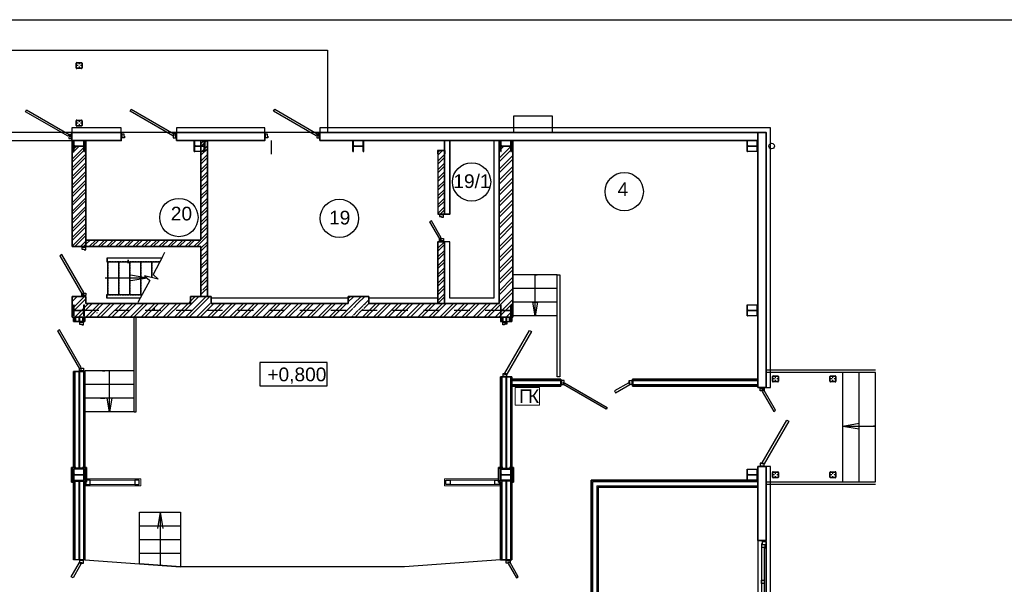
# Model space of a CAD drawing. Header units: millimetres. Extents: x -119471 to 297097, y -64331 to 65495.
# Tile 49 of 54: x 176890 to 194875, y -33637 to -23331. Entities that reach past the tile are written whole.
import ezdxf

# ---------------------------------------------------------------- set-up
doc = ezdxf.new("R2010")
doc.units = ezdxf.units.MM
for name, pattern in [('Dashed', [564.444447, 282.222223, -282.222223]), ('GOST2.303 4', [7, 5, -2, 0, 0]), ('GOST2.303 5', [75, 32.25, -21.5, 1.5, -19.75])]:
    doc.linetypes.add(name, pattern=pattern)
doc.layers.add('!В2 Пожар', color=1, linetype='Continuous', lineweight=25)
doc.layers.add('1_утеплитель наружных стен_Ном._пера__1', color=7, linetype='Continuous', lineweight=13)
doc.styles.add('СГЕНЕРИР_СТИЛЬ_1', font='arial.ttf')
doc.styles.add('стиль1', font='arial.ttf')
doc.linetypes.add('GOST2.303 3', pattern='A,0,[1,Шадрино_стадия П_графич.часть1.Shx,S=0.394841,R=0,X=0,Y=0],-68.5,0', length=68.5)
pattern_1 = [(45, (282051.53, 29324.15), (-79.54951, 79.54951), []), (45, (282104.56, 29324.15), (-79.54951, 79.54951), [])]
pattern_2 = [(45, (286381.53, 29324.15), (-79.54951, 79.54951), []), (45, (286434.56, 29324.15), (-79.54951, 79.54951), [])]

# ---------------------------------------------------------------- blocks, each defined once
blk = doc.blocks.new('Стена_40', base_point=(-102977, -13150))
at = {"layer": '1_утеплитель наружных стен_Ном._пера__1', "linetype": 'Continuous', "flags": 128}
for points in [[(-102977, -13070), (-102977, -13150)], [(-102952, -13175), (-102952, -13045)]]:
    blk.add_lwpolyline(points, dxfattribs=at)
blk = doc.blocks.new('ПК')
at = {"layer": '!В2 Пожар', "color": 251, "lineweight": 13, "ltscale": 100, "true_color": 0x636466}
blk.add_lwpolyline([(447, 327), (0, 327), (0, 0), (447, 0)], close=True, dxfattribs=at)
at = {"layer": '!В2 Пожар', "color": 251, "ltscale": 100, "true_color": 0x636466, "char_height": 250, "attachment_point": 1, "style": 'стиль1'}
for s, insert in [('П', (72, 290)), ('К', (235, 290))]:
    blk.add_mtext(s, dxfattribs=dict(at, insert=insert))

msp = doc.modelspace()

# ---------------------------------------------------------------- hatches: boundary and pattern name
at = {"linetype": 'Continuous', "true_color": 0x636466}
h = msp.add_hatch(dxfattribs=at)
h.set_pattern_fill('ANSI32', color=251, style=0, pattern_type=2)
h.set_pattern_definition(pattern_1)
h.paths.add_polyline_path([(178099.6, -25537.3), (178072.1, -25537.3), (178072.1, -25737.3), (178062.1, -25737.3), (178062.1, -25653.6, 0.4142136), (178049.1, -25640.6), (177900.1, -25640.6, 0.4142136), (177887.1, -25653.6), (177887.1, -25737.3), (177877.1, -25737.3), (177877.1, -25537.3), (177849.6, -25537.3), (177849.6, -27472.7), (177900.6, -27472.7), (177900.6, -27472.3), (178000.6, -27472.3), (178000.6, -27472.7), (178099.6, -27472.7)])
h = msp.add_hatch(dxfattribs=at)
h.set_pattern_fill('ANSI32', color=251, style=0, pattern_type=2)
h.set_pattern_definition(pattern_1)
h.paths.add_polyline_path([(180319.6, -25537.3), (180199.6, -25537.3), (180199.6, -27352.7), (178099.6, -27352.7), (178099.6, -27472.7), (180199.6, -27472.7), (180199.6, -28263.3), (180319.6, -28263.3)])
h = msp.add_hatch(dxfattribs=at)
h.set_pattern_fill('ANSI32', color=251, style=0, pattern_type=2)
h.set_pattern_definition(pattern_2)
h.paths.add_polyline_path([(184529.6, -26877.6), (184649.6, -26877.6), (184649.6, -25720.8), (184529.6, -25720.8)])
h = msp.add_hatch(dxfattribs=at)
h.set_pattern_fill('ANSI32', color=251, style=0, pattern_type=2)
h.set_pattern_definition(pattern_2)
h.paths.add_polyline_path([(184529.6, -28512.3), (184649.6, -28512.3), (184649.6, -27382.6), (184529.6, -27382.6), (184529.6, -27472.7)])

# ---------------------------------------------------------------- linework, layer by layer
at = {"color": 251, "linetype": 'GOST2.303 5', "true_color": 0x636466}
for p, q in [((178031.8, -24167.3), (177917.4, -24167.3)), ((177974.6, -24110.1), (177974.6, -24224.5)), ((177974.6, -25160.1), (177974.6, -25274.5)), ((178031.8, -25217.3), (177917.4, -25217.3)), ((177875.1, -25637.3), (178074.1, -25637.3)), ((177974.6, -25632.1), (177974.6, -25642.6)), ((180073.5, -25637.8), (180275.5, -25637.8)), ((180174.5, -25632.3), (180174.5, -25643.3)), ((182973.5, -25637.8), (183175.5, -25637.8)), ((183074.5, -25632.3), (183074.5, -25643.3)), ((185675.1, -25637.3), (185874.1, -25637.3)), ((185774.6, -25632.1), (185774.6, -25642.6)), ((190175.1, -25637.3), (190374.1, -25637.3)), ((190274.6, -25632.1), (190274.6, -25642.6)), ((177875.1, -28637.3), (178074.1, -28637.3)), ((177974.6, -28632.1), (177974.6, -28642.6)), ((185675.1, -28637.3), (185874.1, -28637.3)), ((185774.6, -28632.1), (185774.6, -28642.6)), ((190175.1, -28637.3), (190374.1, -28637.3)), ((190274.6, -28632.1), (190274.6, -28642.6)), ((190694.6, -29944.5), (190694.6, -29830.1)), ((191744.6, -29944.5), (191744.6, -29830.1)), ((190751.8, -29887.3), (190637.4, -29887.3)), ((191801.8, -29887.3), (191687.4, -29887.3)), ((177875.1, -31637.3), (178074.1, -31637.3)), ((177974.6, -31632.1), (177974.6, -31642.6)), ((185675.1, -31637.3), (185874.1, -31637.3)), ((185774.6, -31632.1), (185774.6, -31642.6)), ((190175.1, -31637.3), (190374.1, -31637.3)), ((190274.6, -31632.1), (190274.6, -31642.6)), ((190751.8, -31637.3), (190637.4, -31637.3)), ((190694.6, -31694.5), (190694.6, -31580.1)), ((191801.8, -31637.3), (191687.4, -31637.3)), ((191744.6, -31694.5), (191744.6, -31580.1))]:
    msp.add_line(p, q, dxfattribs=at)
at = {"color": 251, "linetype": 'Continuous', "true_color": 0x636466}
for p, q in [((177919.6, -24210.2), (177919.6, -24124.4)), ((177925.7, -24210.2), (177925.7, -24124.4)), ((177931.7, -24112.3), (178017.5, -24112.3)), ((177931.7, -24118.4), (178017.5, -24118.4)), ((178017.5, -24216.3), (177931.7, -24216.3)), ((178017.5, -24222.3), (177931.7, -24222.3)), ((178023.6, -24124.4), (178023.6, -24210.2)), ((178029.6, -24124.4), (178029.6, -24210.2)), ((178907.5, -24999.1), (178927.5, -24964.5)), ((179684.8, -25447.9), (178908.2, -24999.6)), ((178927.5, -24964.5), (179704.8, -25413.3)), ((181527.5, -24999.6), (181547.5, -24965)), ((181547.5, -24965), (182324.9, -25413.8)), ((177919.6, -25260.2), (177919.6, -25174.4)), ((177925.7, -25260.2), (177925.7, -25174.4)), ((177931.7, -25162.3), (178017.5, -25162.3)), ((177931.7, -25168.4), (178017.5, -25168.4)), ((178023.6, -25174.4), (178023.6, -25260.2)), ((178029.6, -25174.4), (178029.6, -25260.2)), ((182304.9, -25448.4), (181528.3, -25000.1)), ((178017.5, -25266.3), (177931.7, -25266.3)), ((178017.5, -25272.3), (177931.7, -25272.3)), ((176404.8, -25537.3), (177844.8, -25537.3)), ((177844.8, -25498.8), (177844.8, -25424.8)), ((177877.1, -25537.3), (177887.1, -25537.3)), ((177877.1, -25737.3), (177877.1, -25537.3)), ((177887.1, -25621.1), (177887.1, -25537.3)), ((178062.1, -25621.1), (178062.1, -25537.3)), ((178062.1, -25537.3), (178072.1, -25537.3)), ((178072.1, -25737.3), (178072.1, -25537.3)), ((178744.8, -25487.3), (178744.8, -25387.3)), ((179704.8, -25413.3), (179684.8, -25447.9)), ((179754.8, -25487.3), (179754.8, -25387.3)), ((179754.8, -25487.3), (179754.8, -25387.3)), ((180075.5, -25537.8), (180087, -25537.8)), ((180075.5, -25737.8), (180075.5, -25537.8)), ((180087, -25621.3), (180087, -25537.8)), ((180262, -25621.3), (180262, -25537.8)), ((180262, -25537.8), (180273.5, -25537.8)), ((180273.5, -25737.8), (180273.5, -25537.8)), ((181364.9, -25487.8), (181364.9, -25387.8)), ((181489, -25785.3), (181489, -25537.3)), ((182324.9, -25413.8), (182304.9, -25448.4)), ((182374.9, -25487.8), (182374.9, -25387.8)), ((182374.9, -25487.8), (182374.9, -25387.8)), ((190374.6, -25537.3), (182374.9, -25537.3)), ((182975.5, -25537.8), (182987, -25537.8)), ((182975.5, -25737.8), (182975.5, -25537.8)), ((182987, -25621.3), (182987, -25537.8)), ((183162, -25621.3), (183162, -25537.8)), ((183162, -25537.8), (183173.5, -25537.8)), ((183173.5, -25737.8), (183173.5, -25537.8)), ((185677.1, -25537.3), (185687.1, -25537.3)), ((185677.1, -25737.3), (185677.1, -25537.3)), ((185687.1, -25621.1), (185687.1, -25537.3)), ((185862.1, -25621.1), (185862.1, -25537.3)), ((185862.1, -25537.3), (185872.1, -25537.3)), ((185872.1, -25737.3), (185872.1, -25537.3)), ((190177.1, -25537.3), (190187.1, -25537.3)), ((190177.1, -25737.3), (190177.1, -25537.3)), ((190187.1, -25621.1), (190187.1, -25537.3)), ((190362.1, -25621.1), (190362.1, -25537.3)), ((190362.1, -25537.3), (190372.1, -25537.3)), ((190372.1, -25737.3), (190372.1, -25537.3)), ((177887.1, -25737.3), (177887.1, -25653.6)), ((177900.1, -25634.1), (178049.1, -25634.1)), ((177900.1, -25640.6), (178049.1, -25640.6)), ((178062.1, -25737.3), (178062.1, -25653.6)), ((180087, -25737.8), (180087, -25654.3)), ((180100, -25634.3), (180249, -25634.3)), ((180100, -25641.3), (180249, -25641.3)), ((180262, -25737.8), (180262, -25654.3)), ((182987, -25737.8), (182987, -25654.3)), ((183000, -25634.3), (183149, -25634.3)), ((183000, -25641.3), (183149, -25641.3)), ((183162, -25737.8), (183162, -25654.3)), ((184653.4, -25717.8), (184529.4, -25717.8)), ((184531.4, -25717.8), (184651.4, -25717.8)), ((185649.6, -25656.3), (185677.1, -25628.8)), ((185649.6, -25858.4), (185860.6, -25647.4)), ((185649.6, -25723.7), (185677.1, -25696.2)), ((185649.6, -25925.7), (185862.1, -25713.2)), ((185687.1, -25686.2), (185732.7, -25640.6)), ((185687.1, -25737.3), (185687.1, -25653.6)), ((185700.1, -25634.1), (185849.1, -25634.1)), ((185700.1, -25640.6), (185849.1, -25640.6)), ((185862.1, -25737.3), (185862.1, -25653.6)), ((185872.1, -25635.9), (185899.6, -25608.4)), ((185872.1, -25703.2), (185899.6, -25675.7)), ((190187.1, -25737.3), (190187.1, -25653.6)), ((190200.1, -25634.1), (190349.1, -25634.1)), ((190200.1, -25640.6), (190349.1, -25640.6)), ((190362.1, -25737.3), (190362.1, -25653.6)), ((177877.1, -25737.3), (177887.1, -25737.3)), ((178062.1, -25737.3), (178072.1, -25737.3)), ((180075.5, -25737.8), (180087, -25737.8)), ((180262, -25737.8), (180273.5, -25737.8)), ((182975.5, -25737.8), (182987, -25737.8)), ((183162, -25737.8), (183173.5, -25737.8)), ((184521.4, -25725.8), (184521.4, -25777.8)), ((184521.4, -25777.8), (184524.4, -25777.8)), ((184524.4, -25725.8), (184524.4, -25777.8)), ((184653.4, -25720.8), (184529.4, -25720.8)), ((184658.4, -25777.8), (184658.4, -25725.8)), ((184658.4, -25777.8), (184661.4, -25777.8)), ((184661.4, -25777.8), (184661.4, -25725.8)), ((185649.6, -26060.4), (185899.6, -25810.4)), ((185649.6, -26127.8), (185899.6, -25877.8)), ((185677.1, -25737.3), (185687.1, -25737.3)), ((185862.1, -25737.3), (185872.1, -25737.3)), ((190177.1, -25737.3), (190187.1, -25737.3)), ((190362.1, -25737.3), (190372.1, -25737.3)), ((185649.6, -26262.5), (185899.6, -26012.5)), ((185649.6, -26329.8), (185899.6, -26079.8)), ((185649.6, -26464.5), (185899.6, -26214.5)), ((185649.6, -26531.9), (185899.6, -26281.9)), ((185649.6, -26666.6), (185899.6, -26416.6)), ((185649.6, -26733.9), (185899.6, -26483.9)), ((185649.6, -26868.7), (185899.6, -26618.7)), ((185649.6, -26936), (185899.6, -26686)), ((184629.6, -26877.6), (184529.6, -26877.6)), ((185649.6, -27070.7), (185899.6, -26820.7)), ((185649.6, -27138.1), (185899.6, -26888.1)), ((185649.6, -27272.8), (185899.6, -27022.8)), ((185649.6, -27340.1), (185899.6, -27090.1)), ((185649.6, -27474.8), (185899.6, -27224.8)), ((185649.6, -27542.2), (185899.6, -27292.2)), ((178099.6, -27472.3), (177999.6, -27472.3)), ((184629.6, -27382.6), (184529.6, -27382.6)), ((184629.6, -27382.6), (184529.6, -27382.6)), ((184629.6, -27382.6), (184529.6, -27382.6)), ((185649.6, -27676.9), (185899.6, -27426.9)), ((185649.6, -27744.2), (185899.6, -27494.2)), ((179483.7, -27684.9), (178483.3, -27684.9)), ((178483.3, -27684.9), (178483.3, -27748.9)), ((178487.4, -27684.9), (178487.4, -27748.9)), ((179498.1, -27658.1), (179325.2, -27980.4)), ((179498.1, -27658.1), (179542.4, -27575.5)), ((185649.6, -27878.9), (185899.6, -27628.9)), ((185649.6, -27946.3), (185899.6, -27696.3)), ((178483.3, -27748.9), (179449.4, -27748.9)), ((178493.3, -27748.9), (178493.3, -28348.9)), ((178693.3, -27748.9), (178693.3, -28348.9)), ((178866.7, -27711.8), (178866.7, -27775.8)), ((178870.8, -27711.8), (178870.8, -27775.8)), ((178898.3, -27748.9), (178898.3, -28348.9)), ((179098.3, -27748.9), (179098.3, -28348.9)), ((179298.3, -27748.9), (179298.3, -28036.2)), ((185649.6, -28081), (185899.6, -27831)), ((178493.3, -28046.9), (178453.3, -28046.9)), ((179218, -28046.9), (178493.3, -28046.9)), ((179218, -28046.9), (178917.6, -27996.6)), ((179218, -28046.9), (178917.6, -28097.2)), ((179420.6, -28067), (179170.7, -28004)), ((179170.7, -28004), (179266.1, -28090.6)), ((179325.2, -27980.4), (179420.6, -28067)), ((185649.6, -28148.3), (185899.6, -27898.3)), ((185649.6, -28283), (185899.6, -28033)), ((185903.6, -28537.3), (185903.6, -27987.3)), ((186704.6, -27987.3), (185904.6, -27987.3)), ((186304.6, -28737.3), (186304.6, -27987.3)), ((186304.6, -27987.3), (186344.6, -27987.3)), ((179266.1, -28090.6), (179093.3, -28412.9)), ((185649.6, -28350.4), (185899.6, -28100.4)), ((185649.6, -28485.1), (185899.6, -28235.1)), ((186704.6, -28237.3), (185904.6, -28237.3)), ((177849.6, -28404.9), (177872.2, -28382.3)), ((177849.6, -28472.3), (177939.6, -28382.3)), ((177887.1, -28569.5), (178074.3, -28382.3)), ((178099.6, -28382.3), (177999.6, -28382.3)), ((178099.6, -28382.3), (177999.6, -28382.3)), ((178099.6, -28382.3), (177999.6, -28382.3)), ((178483.3, -28412.9), (178483.3, -28348.9)), ((178483.3, -28348.9), (179127.6, -28348.9)), ((179093.3, -28412.9), (178483.3, -28412.9)), ((178487.4, -28412.9), (178487.4, -28348.9)), ((179093.3, -28412.9), (179049, -28495.5)), ((179984.5, -28492.7), (180094.9, -28382.3)), ((180032.2, -28512.3), (180162.2, -28382.3)), ((180199.6, -28277.5), (180213.9, -28263.3)), ((180199.6, -28344.9), (180281.2, -28263.3)), ((180199.6, -28479.6), (180319.6, -28359.6)), ((180319.6, -28426.9), (180364.3, -28382.3)), ((182884.5, -28421.4), (182923.6, -28382.3)), ((182884.5, -28488.8), (182991, -28382.3)), ((182995.7, -28512.3), (183125.7, -28382.3)), ((183063, -28512.3), (183193, -28382.3)), ((185439.8, -28762.3), (185899.6, -28302.4)), ((177849.6, -28607), (177875.6, -28581)), ((177877.1, -28537.3), (177887.1, -28537.3)), ((177877.1, -28737.3), (177877.1, -28537.3)), ((177887.1, -28621.1), (177887.1, -28537.3)), ((177892.4, -28631.5), (178099.6, -28424.3)), ((178024.6, -28634.1), (178062.1, -28596.5)), ((178062.1, -28621.1), (178062.1, -28537.3)), ((178062.1, -28537.3), (178072.1, -28537.3)), ((178072.1, -28737.3), (178072.1, -28537.3)), ((178073.6, -28585), (178146.4, -28512.3)), ((178073.6, -28652.4), (178213.7, -28512.3)), ((178098.4, -28762.3), (178348.4, -28512.3)), ((178165.8, -28762.3), (178415.8, -28512.3)), ((178300.5, -28762.3), (178550.5, -28512.3)), ((178367.8, -28762.3), (178617.8, -28512.3)), ((178502.5, -28762.3), (178752.5, -28512.3)), ((178569.9, -28762.3), (178819.9, -28512.3)), ((178704.6, -28762.3), (178954.6, -28512.3)), ((178771.9, -28762.3), (179021.9, -28512.3)), ((178906.6, -28762.3), (179156.6, -28512.3)), ((178974, -28762.3), (179224, -28512.3)), ((179108.7, -28762.3), (179358.7, -28512.3)), ((179176, -28762.3), (179426, -28512.3)), ((179310.7, -28762.3), (179560.7, -28512.3)), ((179349.7, -28637.3), (179349.7, -28587.3)), ((179378.1, -28762.3), (179628.1, -28512.3)), ((179512.8, -28762.3), (179762.8, -28512.3)), ((179580.2, -28762.3), (179830.2, -28512.3)), ((179714.9, -28762.3), (179964.9, -28512.3)), ((179782.2, -28762.3), (180032.2, -28512.3)), ((179916.9, -28762.3), (180166.9, -28512.3)), ((179984.3, -28762.3), (180234.3, -28512.3)), ((180119, -28762.3), (180369, -28512.3)), ((180166.9, -28512.3), (180199.6, -28479.6)), ((180186.3, -28762.3), (180436.3, -28512.3)), ((180234.3, -28512.3), (180319.6, -28426.9)), ((180321, -28762.3), (180571, -28512.3)), ((180388.4, -28762.3), (180638.4, -28512.3)), ((180523.1, -28762.3), (180773.1, -28512.3)), ((180590.4, -28762.3), (180840.4, -28512.3)), ((180725.1, -28762.3), (180975.1, -28512.3)), ((180792.5, -28762.3), (181042.5, -28512.3)), ((180927.2, -28762.3), (181177.2, -28512.3)), ((180994.5, -28762.3), (181244.5, -28512.3)), ((181129.2, -28762.3), (181379.2, -28512.3)), ((181196.6, -28762.3), (181446.6, -28512.3)), ((181331.3, -28762.3), (181581.3, -28512.3)), ((181398.7, -28762.3), (181648.7, -28512.3)), ((181533.4, -28762.3), (181783.4, -28512.3)), ((181600.7, -28762.3), (181850.7, -28512.3)), ((181735.4, -28762.3), (181985.4, -28512.3)), ((181802.8, -28762.3), (182052.8, -28512.3)), ((181937.5, -28762.3), (182187.5, -28512.3)), ((182004.8, -28762.3), (182254.8, -28512.3)), ((182139.5, -28762.3), (182389.5, -28512.3)), ((182206.9, -28762.3), (182456.9, -28512.3)), ((182341.6, -28762.3), (182591.6, -28512.3)), ((182408.9, -28762.3), (182658.9, -28512.3)), ((182543.6, -28762.3), (182793.6, -28512.3)), ((182611, -28762.3), (182861, -28512.3)), ((182745.7, -28762.3), (182995.7, -28512.3)), ((182987, -28588.4), (183063, -28512.3)), ((183075.8, -28634.3), (183162, -28548.1)), ((183149.8, -28762.3), (183399.8, -28512.3)), ((183172.3, -28537.8), (183197.8, -28512.3)), ((183173.5, -28603.9), (183265.1, -28512.3)), ((183197.8, -28512.3), (183264.5, -28445.6)), ((183217.2, -28762.3), (183467.2, -28512.3)), ((183269.5, -28512.3), (183269.6, -28512.3)), ((183351.9, -28762.3), (183601.9, -28512.3)), ((183419.2, -28762.3), (183669.2, -28512.3)), ((183553.9, -28762.3), (183803.9, -28512.3)), ((183621.3, -28762.3), (183871.3, -28512.3)), ((183756, -28762.3), (184006, -28512.3)), ((183823.3, -28762.3), (184073.3, -28512.3)), ((183958, -28762.3), (184208, -28512.3)), ((184025.4, -28762.3), (184275.4, -28512.3)), ((184160.1, -28762.3), (184410.1, -28512.3)), ((184227.4, -28762.3), (184477.4, -28512.3)), ((184362.1, -28762.3), (184612.1, -28512.3)), ((184429.5, -28762.3), (184679.5, -28512.3)), ((184564.2, -28762.3), (184814.2, -28512.3)), ((184631.5, -28762.3), (184881.5, -28512.3)), ((184766.3, -28762.3), (185016.3, -28512.3)), ((184833.6, -28762.3), (185083.6, -28512.3)), ((184968.3, -28762.3), (185218.3, -28512.3)), ((185035.7, -28762.3), (185285.7, -28512.3)), ((185170.4, -28762.3), (185420.4, -28512.3)), ((185237.7, -28762.3), (185487.7, -28512.3)), ((185372.4, -28762.3), (185622.4, -28512.3)), ((185677.1, -28537.3), (185687.1, -28537.3)), ((185677.1, -28737.3), (185677.1, -28537.3)), ((185687.1, -28621.1), (185687.1, -28537.3)), ((185702.7, -28634.1), (185899.6, -28437.2)), ((185770.1, -28634.1), (185862.1, -28542)), ((185862.1, -28621.1), (185862.1, -28537.3)), ((185862.1, -28537.3), (185872.1, -28537.3)), ((185866.8, -28537.3), (185899.6, -28504.5)), ((185872.1, -28737.3), (185872.1, -28537.3)), ((186704.6, -28487.3), (185904.6, -28487.3)), ((186304.6, -28737.3), (186262.7, -28486.9)), ((186262.7, -28486.9), (186346.5, -28486.9)), ((186346.5, -28486.9), (186304.6, -28737.3)), ((190177.1, -28537.3), (190187.1, -28537.3)), ((190177.1, -28737.3), (190177.1, -28537.3)), ((190187.1, -28621.1), (190187.1, -28537.3)), ((190362.1, -28621.1), (190362.1, -28537.3)), ((190362.1, -28537.3), (190372.1, -28537.3)), ((190372.1, -28737.3), (190372.1, -28537.3)), ((177849.6, -28674.3), (177875.6, -28648.3)), ((177877.1, -28737.3), (177887.1, -28737.3)), ((177887.1, -28737.3), (177887.1, -28653.6)), ((177894.6, -28762.3), (177894.6, -28842.3)), ((177896.4, -28762.3), (178018.1, -28640.6)), ((177900.1, -28634.1), (178049.1, -28634.1)), ((177900.1, -28640.6), (178049.1, -28640.6)), ((177914.6, -28842.3), (177914.6, -28762.3)), ((177963.7, -28762.3), (178062.1, -28663.9)), ((177969.6, -28762.3), (177969.6, -28842.3)), ((177979.6, -28762.3), (177979.6, -28842.3)), ((178034.6, -28762.3), (178034.6, -28842.3)), ((178054.6, -28762.3), (178054.6, -28842.3)), ((178062.1, -28737.3), (178062.1, -28653.6)), ((178062.1, -28737.3), (178072.1, -28737.3)), ((178979.6, -30487.3), (178979.6, -28762.3)), ((179019.6, -30487.3), (179019.6, -28762.3)), ((182813, -28762.3), (182975.5, -28599.9)), ((182947.8, -28762.3), (182975.5, -28734.6)), ((182987, -28723.1), (183068.8, -28641.3)), ((183015.1, -28762.3), (183136.1, -28641.3)), ((183143.1, -28634.3), (183162, -28615.4)), ((185574.5, -28762.3), (185677.1, -28659.7)), ((185641.8, -28762.3), (185677.1, -28727)), ((185669.6, -28762.3), (185669.6, -28842.3)), ((185677.1, -28737.3), (185687.1, -28737.3)), ((185687.1, -28717), (185763.6, -28640.6)), ((185687.1, -28737.3), (185687.1, -28653.6)), ((185688.1, -28648.7), (185695.3, -28641.5)), ((185694.6, -28762.3), (185694.6, -28842.3)), ((185700.1, -28634.1), (185849.1, -28634.1)), ((185700.1, -28640.6), (185849.1, -28640.6)), ((185714.6, -28762.3), (185714.6, -28842.3)), ((185769.6, -28762.3), (185769.6, -28842.3)), ((185776.5, -28762.3), (185862.1, -28676.7)), ((185779.6, -28762.3), (185779.6, -28842.3)), ((185834.6, -28842.3), (185834.6, -28762.3)), ((185843.9, -28762.3), (185868.9, -28737.3)), ((185854.6, -28762.3), (185854.6, -28842.3)), ((185862.1, -28737.3), (185862.1, -28653.6)), ((185862.1, -28737.3), (185872.1, -28737.3)), ((185872.1, -28666.7), (185899.6, -28639.2)), ((185872.1, -28734.1), (185899.6, -28706.6)), ((185879.6, -28762.3), (185879.6, -28842.3)), ((186704.6, -28737.3), (185904.6, -28737.3)), ((190177.1, -28737.3), (190187.1, -28737.3)), ((190187.1, -28737.3), (190187.1, -28653.6)), ((190200.1, -28634.1), (190349.1, -28634.1)), ((190200.1, -28640.6), (190349.1, -28640.6)), ((190362.1, -28737.3), (190362.1, -28653.6)), ((190362.1, -28737.3), (190372.1, -28737.3)), ((178054.6, -28842.3), (177954.6, -28842.3)), ((185669.6, -28842.3), (185879.6, -28842.3)), ((185714.6, -28842.3), (185814.6, -28842.3)), ((185754, -29782.3), (186202.4, -29005.7)), ((186237.4, -29024.9), (185788.6, -29802.3)), ((186202.8, -29004.9), (186237.4, -29024.9)), ((182506.1, -29585.5), (181276.1, -29585.5)), ((181276.1, -29585.5), (181276.1, -30015.5)), ((182506.1, -30015.5), (182506.1, -29585.5)), ((177894.6, -29751.9), (177894.6, -31504.8)), ((178054.6, -29752.3), (177954.6, -29752.3)), ((178054.6, -29752.3), (177954.6, -29752.3)), ((178054.6, -29752.3), (177954.6, -29752.3)), ((177969.6, -29751.9), (177969.6, -31517.3)), ((177979.6, -29751.9), (177979.6, -31517.3)), ((178054.6, -29751.9), (178054.6, -31504.8)), ((178079.6, -31504.8), (178079.6, -29737.3)), ((178979.6, -29737.3), (178079.6, -29737.3)), ((178079.6, -31504.8), (178079.6, -29737.3)), ((178404.6, -29737.3), (178444.6, -29737.3)), ((178529.6, -30487.3), (178529.6, -29737.3)), ((185694.6, -29852.3), (185694.6, -31504.8)), ((185714.6, -29852.3), (185814.6, -29852.3)), ((185714.6, -29852.3), (185814.6, -29852.3)), ((185788.6, -29802.3), (185754, -29782.3)), ((185769.6, -29852.3), (185769.6, -31517.3)), ((185779.6, -29852.3), (185779.6, -31517.3)), ((185854.6, -29852.3), (185854.6, -29917.3)), ((192524.2, -29728.6), (190524.6, -29728.6)), ((192524.2, -29768.6), (190524.6, -29768.6)), ((190639.6, -29930.2), (190639.6, -29844.4)), ((190645.7, -29930.2), (190645.7, -29844.4)), ((190651.7, -29832.3), (190737.5, -29832.3)), ((190651.7, -29838.4), (190737.5, -29838.4)), ((190743.6, -29844.4), (190743.6, -29930.2)), ((190749.6, -29844.4), (190749.6, -29930.2)), ((191689.6, -29930.2), (191689.6, -29844.4)), ((191695.7, -29930.2), (191695.7, -29844.4)), ((191701.7, -29832.3), (191787.5, -29832.3)), ((191701.7, -29838.4), (191787.5, -29838.4)), ((191793.6, -29844.4), (191793.6, -29930.2)), ((191799.6, -29844.4), (191799.6, -29930.2)), ((191924.2, -31768.6), (191924.2, -29768.6)), ((192224.2, -31768.6), (192224.2, -29768.6)), ((192524.2, -31768.6), (192524.2, -29768.6)), ((178979.6, -29987.3), (178079.6, -29987.3)), ((181276.1, -30015.5), (182506.1, -30015.5)), ((185854.6, -29917.3), (186774.6, -29917.3)), ((185854.6, -29917.3), (185854.6, -31504.8)), ((185854.6, -29992.3), (186774.6, -29992.3)), ((186714.6, -29904.3), (186766.6, -29904.3)), ((186714.6, -29907.3), (186714.6, -29904.3)), ((186714.6, -29907.3), (186766.6, -29907.3)), ((186714.6, -30004.3), (186714.6, -30001.3)), ((186766.6, -30001.3), (186714.6, -30001.3)), ((186766.6, -30004.3), (186714.6, -30004.3)), ((186771.6, -29996.3), (186771.6, -29912.3)), ((186771.6, -29976.3), (186771.6, -29912.3)), ((186771.6, -29976.3), (186771.6, -29912.3)), ((186771.6, -29912.3), (186771.6, -29994.3)), ((186771.6, -29912.3), (186771.6, -29996.3)), ((186774.6, -29912.3), (186774.6, -29996.3)), ((186774.6, -29917.3), (186774.6, -29991.3)), ((188084.6, -29912.3), (188084.6, -29996.3)), ((188084.6, -29917.3), (188084.6, -29991.3)), ((188084.6, -29917.3), (190374.6, -29917.3)), ((188084.6, -29992.3), (190374.6, -29992.3)), ((188087.6, -29996.3), (188087.6, -29912.3)), ((188087.6, -29976.3), (188087.6, -29912.3)), ((188087.6, -29976.3), (188087.6, -29912.3)), ((188087.6, -29912.3), (188087.6, -29994.3)), ((188087.6, -29912.3), (188087.6, -29996.3)), ((188144.6, -29904.3), (188092.6, -29904.3)), ((188144.6, -29907.3), (188092.6, -29907.3)), ((188092.6, -30001.3), (188144.6, -30001.3)), ((188092.6, -30004.3), (188144.6, -30004.3)), ((188144.6, -29907.3), (188144.6, -29904.3)), ((188144.6, -30004.3), (188144.6, -30001.3)), ((190737.5, -29936.3), (190651.7, -29936.3)), ((190737.5, -29942.3), (190651.7, -29942.3)), ((191787.5, -29936.3), (191701.7, -29936.3)), ((191787.5, -29942.3), (191701.7, -29942.3)), ((190412.6, -30047.3), (190486.6, -30047.3)), ((178979.6, -30237.3), (178079.6, -30237.3)), ((178362.7, -30236.9), (178446.5, -30236.9)), ((178529.6, -30487.3), (178487.7, -30236.9)), ((178571.5, -30236.9), (178529.6, -30487.3)), ((178979.6, -30487.3), (178079.6, -30487.3)), ((178979.6, -30487.3), (179019.6, -30487.3)), ((191924.2, -30748.6), (192224.7, -30698.3)), ((191924.2, -30748.6), (192224.7, -30798.9)), ((191924.2, -30748.6), (192524.2, -30748.6)), ((192524.2, -30748.6), (192484.2, -30748.6)), ((177843.1, -31531.9), (177849.6, -31531.9)), ((177899.6, -31517.3), (177849.6, -31517.3)), ((177877.1, -31537.3), (177887.1, -31537.3)), ((177877.1, -31737.3), (177877.1, -31537.3)), ((177887.1, -31621.1), (177887.1, -31537.3)), ((177887.1, -31737.3), (177887.1, -31653.6)), ((177900.1, -31634.1), (178049.1, -31634.1)), ((177900.1, -31640.6), (178049.1, -31640.6)), ((178062.1, -31621.1), (178062.1, -31537.3)), ((178062.1, -31537.3), (178072.1, -31537.3)), ((178062.1, -31737.3), (178062.1, -31653.6)), ((178072.1, -31737.3), (178072.1, -31537.3)), ((185677.1, -31537.3), (185687.1, -31537.3)), ((185677.1, -31737.3), (185677.1, -31537.3)), ((185687.1, -31621.1), (185687.1, -31537.3)), ((185687.1, -31737.3), (185687.1, -31653.6)), ((185700.1, -31634.1), (185849.1, -31634.1)), ((185700.1, -31640.6), (185849.1, -31640.6)), ((185849.6, -31517.3), (185899.6, -31517.3)), ((185862.1, -31621.1), (185862.1, -31537.3)), ((185862.1, -31537.3), (185872.1, -31537.3)), ((185862.1, -31737.3), (185862.1, -31653.6)), ((185872.1, -31737.3), (185872.1, -31537.3)), ((190177.1, -31537.3), (190187.1, -31537.3)), ((190177.1, -31737.3), (190177.1, -31537.3)), ((190187.1, -31621.1), (190187.1, -31537.3)), ((190187.1, -31737.3), (190187.1, -31653.6)), ((190200.1, -31634.1), (190349.1, -31634.1)), ((190200.1, -31640.6), (190349.1, -31640.6)), ((190362.1, -31621.1), (190362.1, -31537.3)), ((190362.1, -31537.3), (190372.1, -31537.3)), ((190362.1, -31737.3), (190362.1, -31653.6)), ((190372.1, -31737.3), (190372.1, -31537.3)), ((190412.6, -31487.3), (190486.6, -31487.3)), ((190639.6, -31680.2), (190639.6, -31594.4)), ((190645.7, -31680.2), (190645.7, -31594.4)), ((190651.7, -31582.3), (190737.5, -31582.3)), ((190651.7, -31588.4), (190737.5, -31588.4)), ((190743.6, -31594.4), (190743.6, -31680.2)), ((190749.6, -31594.4), (190749.6, -31680.2)), ((191689.6, -31680.2), (191689.6, -31594.4)), ((191695.7, -31680.2), (191695.7, -31594.4)), ((191701.7, -31582.3), (191787.5, -31582.3)), ((191701.7, -31588.4), (191787.5, -31588.4)), ((191793.6, -31594.4), (191793.6, -31680.2)), ((191799.6, -31594.4), (191799.6, -31680.2)), ((177899.6, -31757.3), (177849.6, -31757.3)), ((177877.1, -31737.3), (177887.1, -31737.3)), ((177894.6, -31757.3), (177894.6, -33189.9)), ((177969.6, -31757.3), (177969.6, -33189.9)), ((177974.6, -31757.3), (178099.6, -31757.3)), ((177979.6, -31757.3), (177979.6, -33189.9)), ((178054.6, -31757.3), (178054.6, -33189.9)), ((178062.1, -31737.3), (178072.1, -31737.3)), ((184674.8, -31817.3), (184674.8, -31737.3)), ((184674.8, -31737.3), (184754.8, -31737.3)), ((184754.8, -31817.3), (184674.8, -31817.3)), ((184754.8, -31737.3), (184754.8, -31817.3)), ((185774.6, -31757.3), (185649.6, -31757.3)), ((185677.1, -31737.3), (185687.1, -31737.3)), ((185694.6, -31757.3), (185694.6, -33189.9)), ((185769.6, -31757.3), (185769.6, -33189.9)), ((185779.6, -31757.3), (185779.6, -33189.9)), ((185849.6, -31757.3), (185899.6, -31757.3)), ((185854.6, -31757.3), (185854.6, -33189.9)), ((185862.1, -31737.3), (185872.1, -31737.3)), ((187354.6, -31762.3), (190374.6, -31762.3)), ((187354.6, -31762.3), (187354.6, -34633.9)), ((190177.1, -31737.3), (190187.1, -31737.3)), ((190362.1, -31737.3), (190372.1, -31737.3)), ((190524.6, -31768.6), (192524.2, -31768.6)), ((190524.6, -31808.6), (192524.2, -31808.6)), ((190737.5, -31686.3), (190651.7, -31686.3)), ((190737.5, -31692.3), (190651.7, -31692.3)), ((191787.5, -31686.3), (191701.7, -31686.3)), ((191787.5, -31692.3), (191701.7, -31692.3)), ((187429.6, -31837.3), (190374.6, -31837.3)), ((187429.6, -31837.3), (187429.6, -34633.9)), ((179079.3, -32317.9), (179829.3, -32317.5)), ((179079.6, -33262.7), (179079.8, -32317.7)), ((179079.8, -32317.7), (179829.8, -32317.3)), ((179454.3, -32317.7), (179404.2, -32618.2)), ((179454.3, -32317.7), (179504.7, -32618.1)), ((179454.3, -32317.7), (179454.8, -33285.5)), ((179829.1, -32317.3), (179829.6, -33317.3)), ((179079.4, -32567.9), (179829.4, -32567.5)), ((179079.6, -32817.9), (179829.6, -32817.5)), ((190442.6, -32897.3), (190442.6, -32957.3)), ((190460.6, -32897.3), (190442.6, -32897.3)), ((190460.6, -32837.3), (190524.6, -32837.3)), ((190460.6, -32917.3), (190460.6, -32857.3)), ((190460.6, -32857.3), (190524.6, -32857.3)), ((190524.6, -32857.3), (190524.6, -32923.3)), ((179079.7, -33067.9), (179829.7, -33067.5)), ((190442.6, -32957.3), (190490.6, -32957.3)), ((190442.6, -32957.3), (190442.6, -34227)), ((190506.6, -32917.3), (190460.6, -32917.3)), ((190488.6, -32957.3), (190488.6, -34217.3)), ((190488.6, -32973.3), (190506.6, -32973.3)), ((190506.6, -32973.3), (190506.6, -32917.3)), ((190524.6, -32923.3), (190506.6, -32923.3)), ((190524.6, -32923.3), (190524.6, -34251.3)), ((178079.6, -33189.9), (177869.6, -33189.9)), ((178054.6, -33189.9), (177980.6, -33189.9)), ((178079.6, -33189.9), (179827.8, -33317.2)), ((179830.3, -33317.3), (179079.6, -33262.7)), ((185669.6, -33189.9), (183919.8, -33317.3)), ((179454.8, -33285.5), (179494.8, -33285.5)), ((183919.8, -33317.3), (179827.8, -33317.2)), ((190442.6, -33622.2), (190442.6, -33562.2)), ((190442.6, -33562.2), (190488.6, -33562.2)), ((190488.6, -33622.2), (190442.6, -33622.2))]:
    msp.add_line(p, q, dxfattribs=at)
at = {"color": 251, "linetype": 'Continuous', "lineweight": 35, "true_color": 0x636466}
for p, q in [((177849.6, -27472.3), (177849.6, -25537.3)), ((178099.6, -27472.3), (178099.6, -25537.3)), ((180199.6, -25537.3), (180199.6, -27347.7)), ((180319.6, -28382.3), (180319.6, -25537.3)), ((185649.6, -28512.3), (185649.6, -25537.3)), ((185899.6, -28762.3), (185899.6, -25537.3)), ((180199.6, -27472.3), (177849.6, -27472.3)), ((178099.6, -27352.7), (180199.6, -27352.7)), ((180199.5, -27472.3), (180199.6, -28382.3)), ((178099.6, -28382.3), (177849.6, -28382.3)), ((177849.6, -28762.3), (177849.6, -28382.3)), ((178099.6, -28512.3), (178099.6, -28382.3)), ((180389.5, -28382.3), (180009.5, -28382.3)), ((180009.5, -28382.3), (180009.5, -28512.3)), ((180389.5, -28512.3), (180389.5, -28382.3)), ((183269.5, -28382.3), (182889.5, -28382.3)), ((182889.5, -28382.3), (182889.5, -28512.3)), ((183269.5, -28512.3), (183269.5, -28382.3)), ((180009.5, -28512.3), (178099.6, -28512.3)), ((182889.5, -28512.3), (180389.5, -28512.3)), ((185649.6, -28512.3), (183269.5, -28512.3)), ((177849.6, -28762.3), (185899.6, -28762.3)), ((177869.6, -28762.3), (177869.6, -28842.3)), ((178079.6, -28762.3), (178079.6, -28842.3)), ((178079.6, -28842.3), (177869.6, -28842.3)), ((178079.6, -29752.3), (177869.6, -29752.3)), ((177869.6, -29752.3), (177869.6, -31504.8)), ((178079.6, -29752.3), (178079.6, -31504.8)), ((185669.6, -29852.3), (185669.6, -31504.8)), ((185669.6, -29852.3), (185879.6, -29852.3)), ((185879.6, -30017.3), (185879.6, -29852.3)), ((185879.6, -29892.3), (186774.6, -29892.3)), ((185879.6, -30017.3), (186774.6, -30017.3)), ((185879.6, -30017.3), (185879.6, -31504.8)), ((186774.6, -30017.3), (186774.6, -29892.3)), ((188084.6, -29892.3), (190374.5, -29892.3)), ((189492.4, -29892.3), (188084.6, -29892.3)), ((188084.6, -30017.3), (188084.6, -29892.3)), ((188084.6, -30017.3), (190374.6, -30017.3)), ((177914.6, -31504.8), (177836.6, -31504.8)), ((177836.6, -31504.8), (177836.6, -31769.8)), ((178034.6, -31504.8), (178112.6, -31504.8)), ((178112.6, -31504.8), (178112.6, -31769.8)), ((185714.6, -31504.8), (185636.6, -31504.8)), ((185636.6, -31504.8), (185636.6, -31769.8)), ((185834.6, -31504.8), (185912.6, -31504.8)), ((185912.6, -31504.8), (185912.6, -31769.8)), ((177869.6, -31769.8), (177836.6, -31769.8)), ((177869.6, -31769.8), (177869.6, -33189.9)), ((178079.6, -31769.8), (178079.6, -33189.9)), ((178079.6, -31769.8), (178112.6, -31769.8)), ((185636.6, -31769.8), (185669.6, -31769.8)), ((185669.6, -31769.8), (185669.6, -33189.9)), ((185879.6, -31769.8), (185879.6, -33189.9)), ((185879.6, -31769.8), (185912.6, -31769.8)), ((187329.6, -31737.3), (190374.6, -31737.3)), ((187329.6, -31737.3), (187329.6, -34633.9)), ((187454.6, -31862.3), (190374.6, -31862.3)), ((187454.6, -31862.3), (187454.6, -34633.9)), ((185669.6, -33189.9), (185879.6, -33189.9)), ((185773.2, -33189.9), (185847.2, -33189.9))]:
    msp.add_line(p, q, dxfattribs=at)
at = {"color": 251, "linetype": 'GOST2.303 4', "true_color": 0x636466}
for p, q in [((178487.4, -27743.9), (179452.1, -27743.9)), ((178498.3, -27748.9), (178498.3, -28348.9)), ((178698.3, -27748.9), (178698.3, -28348.9)), ((178903.3, -27748.9), (178903.3, -28348.9)), ((179103.3, -27748.9), (179103.3, -28348.9)), ((179303.3, -27748.9), (179303.3, -28037.4)), ((178487.4, -28353.9), (179124.9, -28353.9))]:
    msp.add_line(p, q, dxfattribs=at)
at = {"color": 251, "linetype": 'GOST2.303 3', "true_color": 0x636466}
for p, q in [((177875.6, -28537.3), (177875.6, -28737.3)), ((178073.6, -28737.3), (178073.6, -28537.3)), ((178303.3, -28684.8), (178303.3, -28674.8))]:
    msp.add_line(p, q, dxfattribs=at)
at = {"color": 251, "linetype": 'Dashed', "true_color": 0x636466}
msp.add_line((185675.1, -28637.3), (178073.6, -28637.3), dxfattribs=at)
at = {"ltscale": 100}
msp.add_lwpolyline([(166425.2, -23330.7), (223325.2, -23330.7), (223325.2, -64330.7), (166425.2, -64330.7)], close=True, dxfattribs=at)
at = {"color": 251, "linetype": 'Continuous', "true_color": 0x636466, "flags": 128}
for points in [[(175809, -23887), (182509.4, -23887), (182509.4, -25387), (175809, -25387)], [(177775.8, -25459.4), (176996.4, -25009.4), (177016.4, -24974.8), (177795.8, -25424.8)], [(177830.8, -25498.8), (177830.8, -25424.8), (177797.8, -25424.8), (177797.8, -25466.8), (177785.8, -25466.8), (177785.8, -25498.8)], [(178759.8, -25487.3), (178759.8, -25413.3), (178792.8, -25413.3), (178792.8, -25455.3), (178804.8, -25455.3), (178804.8, -25487.3)], [(179739.8, -25487.3), (179739.8, -25413.3), (179706.8, -25413.3), (179706.8, -25455.3), (179694.8, -25455.3), (179694.8, -25487.3)], [(180075.5, -25537.8), (180273.5, -25537.8), (180273.5, -25737.8), (180075.5, -25737.8)], [(181379.9, -25487.8), (181379.9, -25413.8), (181412.9, -25413.8), (181412.9, -25455.8), (181424.9, -25455.8), (181424.9, -25487.8)], [(182359.9, -25487.8), (182359.9, -25413.8), (182326.9, -25413.8), (182326.9, -25455.8), (182314.9, -25455.8), (182314.9, -25487.8)], [(184649.6, -28362.3), (184649.6, -28512.3), (185649.6, -28512.3), (185649.6, -28362.3), (185649.6, -25537.3), (185549.6, -25537.3), (185549.6, -28412.3), (184749.6, -28412.3), (184749.6, -27382.6), (184649.6, -27382.6)], [(190177.1, -25537.3), (190374.6, -25537.3), (190374.6, -25737.3), (190177.1, -25737.3)], [(184529.6, -26877.6), (184649.6, -26877.6), (184649.6, -25720.8), (184529.6, -25720.8)], [(184629.6, -26892.6), (184555.6, -26892.6), (184555.6, -26925.6), (184597.6, -26925.6), (184597.6, -26937.6), (184629.6, -26937.6)], [(184590.3, -27312.6), (184411.7, -27003.2), (184377, -27023.2), (184555.6, -27332.6)], [(184629.6, -27367.6), (184555.6, -27367.6), (184555.6, -27334.6), (184597.6, -27334.6), (184597.6, -27322.6), (184629.6, -27322.6)], [(178099.6, -27487.3), (178025.6, -27487.3), (178025.6, -27520.3), (178067.6, -27520.3), (178067.6, -27532.3), (178099.6, -27532.3)], [(178060.3, -28312.3), (177660.3, -27619.5), (177625.6, -27639.5), (178025.6, -28332.3)], [(186704.6, -27987.3), (186755, -27987.3), (186755, -29847.3), (186704.6, -29847.3)], [(178099.6, -28367.3), (178025.6, -28367.3), (178025.6, -28334.3), (178067.6, -28334.3), (178067.6, -28322.3), (178099.6, -28322.3)], [(182889.5, -28412.3), (180389.5, -28412.3), (180389.5, -28512.3), (182889.5, -28512.3)], [(184529.6, -28412.3), (183269.5, -28412.3), (183269.5, -28512.3), (184529.6, -28512.3)], [(190177.1, -28537.3), (190374.6, -28537.3), (190374.6, -28737.3), (190177.1, -28737.3)], [(178054.6, -28857.3), (177980.6, -28857.3), (177980.6, -28890.3), (178022.6, -28890.3), (178022.6, -28902.3), (178054.6, -28902.3)], [(185714.6, -28857.3), (185788.6, -28857.3), (185788.6, -28890.3), (185746.6, -28890.3), (185746.6, -28902.3), (185714.6, -28902.3)], [(178015.3, -29682.3), (177615.3, -28989.5), (177580.6, -29009.5), (177980.6, -29702.3)], [(178054.6, -29737.3), (177980.6, -29737.3), (177980.6, -29704.3), (178022.6, -29704.3), (178022.6, -29692.3), (178054.6, -29692.3)], [(185714.6, -29837.3), (185788.6, -29837.3), (185788.6, -29804.3), (185746.6, -29804.3), (185746.6, -29792.3), (185714.6, -29792.3)], [(186788.6, -29917.3), (186788.6, -29991.3), (186821.6, -29991.3), (186821.6, -29949.3), (186833.6, -29949.3), (186833.6, -29917.3)], [(186843.6, -29956.7), (187623.1, -30406.7), (187603.1, -30441.3), (186823.6, -29991.3)], [(188015.6, -29956.7), (187755.8, -30106.7), (187775.8, -30141.3), (188035.6, -29991.3)], [(188070.6, -29917.3), (188070.6, -29991.3), (188037.6, -29991.3), (188037.6, -29949.3), (188025.6, -29949.3), (188025.6, -29917.3)], [(190412.6, -30061.3), (190486.6, -30061.3), (190486.6, -30094.3), (190444.6, -30094.3), (190444.6, -30106.3), (190412.6, -30106.3)], [(190452, -30116.3), (190662.3, -30480.5), (190696.9, -30460.5), (190486.6, -30096.3)], [(190452, -31418.3), (190902, -30638.9), (190936.6, -30658.9), (190486.6, -31438.3)], [(190412.6, -31473.3), (190486.6, -31473.3), (190486.6, -31440.3), (190444.6, -31440.3), (190444.6, -31428.3), (190412.6, -31428.3)], [(177849.6, -31757.3), (178099.6, -31757.3), (178099.6, -31517.3), (177849.6, -31517.3)], [(185899.6, -31757.3), (185649.6, -31757.3), (185649.6, -31517.3), (185899.6, -31517.3)], [(190177.1, -31537.3), (190374.6, -31537.3), (190374.6, -31737.3), (190177.1, -31737.3)], [(178099.6, -31817.3), (178179.6, -31817.3), (178179.6, -31737.3), (178099.6, -31737.3)], [(178994.6, -31817.3), (179074.6, -31817.3), (179074.6, -31737.3), (178994.6, -31737.3)], [(185649.8, -31817.3), (185569.8, -31817.3), (185569.8, -31737.3), (185649.8, -31737.3)], [(190524.6, -32837.3), (190374.6, -32837.3), (190374.6, -34337.3), (190524.6, -34337.3)], [(178015.3, -33258.9), (177865.3, -33518.7), (177830.6, -33498.7), (177980.6, -33238.9)], [(178054.6, -33203.9), (177980.6, -33203.9), (177980.6, -33236.9), (178022.6, -33236.9), (178022.6, -33248.9), (178054.6, -33248.9)], [(185773.2, -33203.9), (185847.2, -33203.9), (185847.2, -33236.9), (185805.2, -33236.9), (185805.2, -33248.9), (185773.2, -33248.9)], [(185812.6, -33258.9), (185962.6, -33518.7), (185997.2, -33498.7), (185847.2, -33238.9)]]:
    msp.add_lwpolyline(points, close=True, dxfattribs=at)
for points in [[(185914.6, -25387.3), (185914.6, -25087.3), (186614.6, -25087.3), (186614.6, -25387.3)], [(185914.6, -25087.3), (186614.6, -25087.3)], [(178744.8, -25387), (178744.8, -25307.3), (177844.8, -25307.3), (177844.8, -25387)], [(181364.9, -25387.3), (181364.9, -25307.3), (179752.7, -25307.3), (179752.7, -25387)], [(190524.6, -30047.3), (190604.6, -30047.3), (190604.6, -25307.3), (182374.9, -25307.3), (182374.9, -25387.3)], [(178073.6, -31537.3), (177875.6, -31537.3), (177875.6, -31737.3), (178064.2, -31737.3)], [(185444.7, -50937), (185444.7, -52967.3), (190604.6, -52967.3), (190604.6, -31487.3), (190524.6, -31487.3)], [(185675.6, -31537.3), (185873.6, -31537.3), (185873.6, -31737.3), (185685.1, -31737.3)]]:
    msp.add_lwpolyline(points, dxfattribs=at)
at = {"color": 251, "linetype": 'Continuous', "lineweight": 35, "true_color": 0x636466, "flags": 128}
for points in [[(177844.8, -25387), (178744.8, -25387), (178744.8, -25537.3), (177844.8, -25537.3)], [(179754.8, -25537.3), (181364.9, -25537.3), (181364.9, -25387.8), (179754.8, -25387.8)], [(182374.9, -25537.3), (190374.6, -25537.3), (190374.6, -25387.3), (182374.9, -25387.3)], [(184649.6, -26877.6), (184749.6, -26877.6), (184749.6, -25537.3), (184649.6, -25537.3)], [(190374.6, -30047.3), (190524.6, -30047.3), (190524.6, -25387.3), (190374.6, -25387.3)], [(184529.6, -28512.3), (184649.6, -28512.3), (184649.6, -27382.6), (184529.6, -27382.6), (184529.6, -27472.7)], [(190374.6, -32837.3), (190524.6, -32837.3), (190524.6, -31487.3), (190374.6, -31487.3)]]:
    msp.add_lwpolyline(points, close=True, dxfattribs=at)
at = {"color": 251, "linetype": 'Continuous', "true_color": 0x636466}
for centre, radius in [((190624.7, -25637.3), 50), ((185143.7, -26291.8), 350), ((187932.4, -26469), 350), ((179797.4, -26941.6), 350), ((182730.2, -26957.4), 350)]:
    msp.add_circle(centre, radius, dxfattribs=at)
for centre, radius, start, end in [((177931.7, -24124.4), 12.1, 90, 180), ((177931.7, -24210.2), 12.1, 180, 270), ((177931.7, -24124.4), 6.05, 90, 180), ((177931.7, -24210.2), 6.05, 180, 270), ((178017.5, -24124.4), 12.1, 0, 90), ((178017.5, -24124.4), 6.05, 0, 90), ((178017.5, -24210.2), 12.1, 270, 0), ((178017.5, -24210.2), 6.05, 270, 0), ((177931.7, -25174.4), 12.1, 90, 180), ((177931.7, -25174.4), 6.05, 90, 180), ((178017.5, -25174.4), 12.1, 0, 90), ((178017.5, -25174.4), 6.05, 0, 90), ((177931.7, -25260.2), 12.1, 180, 270), ((177931.7, -25260.2), 6.05, 180, 270), ((178017.5, -25260.2), 12.1, 270, 0), ((178017.5, -25260.2), 6.05, 270, 0), ((177900.1, -25621.1), 13, 180, 270), ((177900.1, -25653.6), 13, 90, 180), ((178049.1, -25621.1), 13, 270, 0), ((178049.1, -25653.6), 13, 0, 90), ((180100, -25621.3), 13, 180, 270), ((180100, -25654.3), 13, 90, 180), ((180249, -25621.3), 13, 270, 0), ((180249, -25654.3), 13, 0, 90), ((183000, -25621.3), 13, 180, 270), ((183000, -25654.3), 13, 90, 180), ((183149, -25621.3), 13, 270, 0), ((183149, -25654.3), 13, 0, 90), ((184529.4, -25725.8), 8, 90, 180), ((184653.4, -25725.8), 8, 0, 90), ((185700.1, -25621.1), 13, 180, 270), ((185700.1, -25653.6), 13, 90, 180), ((185849.1, -25621.1), 13, 270, 0), ((185849.1, -25653.6), 13, 0, 90), ((190200.1, -25621.1), 13, 180, 270), ((190200.1, -25653.6), 13, 90, 180), ((190349.1, -25621.1), 13, 270, 0), ((190349.1, -25653.6), 13, 0, 90), ((184529.4, -25725.8), 5, 90, 180), ((184653.4, -25725.8), 5, 0, 90), ((177900.1, -28621.1), 13, 180, 270), ((177900.1, -28653.6), 13, 90, 180), ((178049.1, -28621.1), 13, 270, 0), ((178049.1, -28653.6), 13, 0, 90), ((185700.1, -28621.1), 13, 180, 270), ((185700.1, -28653.6), 13, 90, 180), ((185849.1, -28621.1), 13, 270, 0), ((185849.1, -28653.6), 13, 0, 90), ((190200.1, -28621.1), 13, 180, 270), ((190200.1, -28653.6), 13, 90, 180), ((190349.1, -28621.1), 13, 270, 0), ((190349.1, -28653.6), 13, 0, 90), ((190651.7, -29844.4), 12.1, 90, 180), ((190651.7, -29844.4), 6.05, 90, 180), ((190737.5, -29844.4), 12.1, 0, 90), ((190737.5, -29844.4), 6.05, 0, 90), ((191701.7, -29844.4), 12.1, 90, 180), ((191701.7, -29844.4), 6.05, 90, 180), ((191787.5, -29844.4), 12.1, 0, 90), ((191787.5, -29844.4), 6.05, 0, 90), ((186766.6, -29912.3), 8, 0, 90), ((186766.6, -29912.3), 5, 0, 90), ((186766.6, -29996.3), 8, 270, 0), ((186766.6, -29996.3), 5, 270, 0), ((188092.6, -29912.3), 8, 90, 180), ((188092.6, -29996.3), 8, 180, 270), ((188092.6, -29912.3), 5, 90, 180), ((188092.6, -29996.3), 5, 180, 270), ((190651.7, -29930.2), 12.1, 180, 270), ((190651.7, -29930.2), 6.05, 180, 270), ((190737.5, -29930.2), 12.1, 270, 0), ((190737.5, -29930.2), 6.05, 270, 0), ((191701.7, -29930.2), 12.1, 180, 270), ((191701.7, -29930.2), 6.05, 180, 270), ((191787.5, -29930.2), 12.1, 270, 0), ((191787.5, -29930.2), 6.05, 270, 0), ((177900.1, -31621.1), 13, 180, 270), ((177900.1, -31653.6), 13, 90, 180), ((178049.1, -31621.1), 13, 270, 0), ((178049.1, -31653.6), 13, 0, 90), ((185700.1, -31621.1), 13, 180, 270), ((185700.1, -31653.6), 13, 90, 180), ((185849.1, -31621.1), 13, 270, 0), ((185849.1, -31653.6), 13, 0, 90), ((190200.1, -31621.1), 13, 180, 270), ((190200.1, -31653.6), 13, 90, 180), ((190349.1, -31621.1), 13, 270, 0), ((190349.1, -31653.6), 13, 0, 90), ((190651.7, -31594.4), 12.1, 90, 180), ((190651.7, -31594.4), 6.05, 90, 180), ((190737.5, -31594.4), 12.1, 0, 90), ((190737.5, -31594.4), 6.05, 0, 90), ((191701.7, -31594.4), 12.1, 90, 180), ((191701.7, -31594.4), 6.05, 90, 180), ((191787.5, -31594.4), 12.1, 0, 90), ((191787.5, -31594.4), 6.05, 0, 90), ((190651.7, -31680.2), 12.1, 180, 270), ((190651.7, -31680.2), 6.05, 180, 270), ((190737.5, -31680.2), 12.1, 270, 0), ((190737.5, -31680.2), 6.05, 270, 0), ((191701.7, -31680.2), 12.1, 180, 270), ((191701.7, -31680.2), 6.05, 180, 270), ((191787.5, -31680.2), 12.1, 270, 0), ((191787.5, -31680.2), 6.05, 270, 0)]:
    msp.add_arc(centre, radius, start, end, dxfattribs=at)
at = {"layer": '1_утеплитель наружных стен_Ном._пера__1', "color": 251, "linetype": 'Continuous', "true_color": 0x636466, "flags": 128}
for points in [[(179074.6, -31817.3), (178079.6, -31817.3)], [(178079.6, -31817.3), (178079.6, -31842.3)], [(179099.6, -31712.3), (178112.6, -31712.3)], [(178112.6, -31712.3), (178112.6, -31737.3)], [(178112.6, -31737.3), (179074.6, -31737.3)], [(184649.8, -31712.3), (184649.8, -31842.3)], [(185636.8, -31712.3), (184649.8, -31712.3)], [(184674.8, -31817.3), (184674.8, -31737.3)], [(184674.8, -31737.3), (185636.8, -31737.3)], [(185669.8, -31817.3), (184674.8, -31817.3)], [(185636.8, -31737.3), (185636.8, -31712.3)], [(185669.8, -31842.3), (185669.8, -31817.3)], [(178079.6, -31842.3), (179099.6, -31842.3)], [(184649.8, -31842.3), (185669.8, -31842.3)]]:
    msp.add_lwpolyline(points, dxfattribs=at)

# ---------------------------------------------------------------- block references
at = {"color": 251, "linetype": 'ByBlock', "true_color": 0x636466}
msp.add_blockref('ПК', (185940.6, -30369.8), dxfattribs=at)
at = {"color": 251, "true_color": 0x636466}
msp.add_blockref('Стена_40', (179074.6, -31817.3), dxfattribs=at)

# ---------------------------------------------------------------- texts
at = {"color": 251, "linetype": 'Continuous', "true_color": 0x636466, "char_height": 250, "style": 'СГЕНЕРИР_СТИЛЬ_1'}
for s, insert, attachment_point in [('\\A1;{\\fArial|b0|i0|c204|p38;19/1}', (184811.1, -26406.6), 7), ('\\A1;{\\fArial|b0|i0|c204|p38;4}', (187810.8, -26551), 7), ('\\A1;{\\fArial|b0|i0|c204|p38;20}', (179650.1, -26998.2), 7), ('\\A1;{\\fArial|b0|i0|c204|p38;19}', (182540.5, -27072.2), 7), ('\\A1;{\\fArial|b0|i0|c204|p38;+0,800}', (181413.7, -29680.5), 1)]:
    msp.add_mtext(s, dxfattribs=dict(at, insert=insert, attachment_point=attachment_point))

doc.saveas('drawing.dxf')
